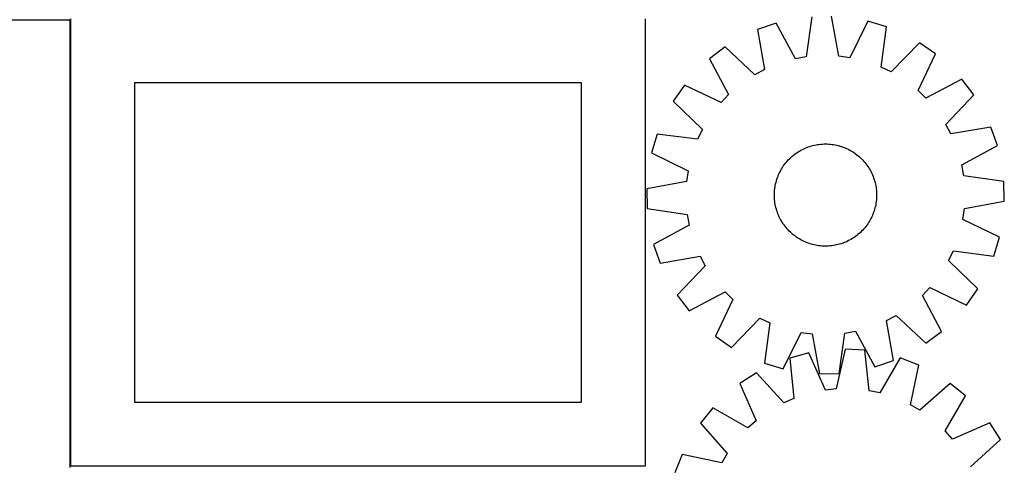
# Model space of a CAD drawing. Header units: millimetres. Extents: x 7 to 1493, y 7 to 2992.
# Tile 10 of 14: x 707 to 1477, y 1292 to 1642. Entities that reach past the tile are written whole.
import ezdxf

# ---------------------------------------------------------------- set-up
doc = ezdxf.new("R2010")
doc.units = ezdxf.units.MM
doc.layers.add('COMMON', color=5, linetype='CONTINUOUS', true_color=0x0000ff)
doc.layers.add('CUT', color=7, linetype='CONTINUOUS', true_color=0x000000)

msp = doc.modelspace()

# ---------------------------------------------------------------- linework, layer by layer
at = {"layer": 'COMMON'}
msp.add_line((746.488016, 1641.013301), (746.488016, 1292.217181), dxfattribs=at)
at = {"layer": 'CUT'}
for p, q in [((746.588017, 1642.217181), (746.588017, 1292.217181)), ((1196.588017, 1292.217181), (1196.588017, 1642.217181)), ((1326.785313, 1643.85183), (1322.302546, 1612.405375)), ((1347.967055, 1612.944371), (1342.167971, 1644.174891)), ((746.388016, 1641.013301), (296.388016, 1641.013301)), ((746.388016, 1291.013301), (746.388016, 1641.013301)), ((1298.69778, 1638.796503), (1284.167834, 1633.735752)), ((1284.167834, 1633.735752), (1289.621959, 1602.443144)), ((1313.863798, 1610.886529), (1298.69778, 1638.796503)), ((1370.442984, 1640.303268), (1356.462131, 1611.781162)), ((1385.172593, 1635.857014), (1370.442984, 1640.303268)), ((1381.037088, 1604.363009), (1385.172593, 1635.857014)), ((1259.017185, 1620.248325), (1246.762243, 1610.945264)), ((1282.065581, 1598.390919), (1259.017185, 1620.248325)), ((1410.867331, 1623.437421), (1388.756934, 1600.631609)), ((1423.502053, 1614.657083), (1410.867331, 1623.437421)), ((1246.762243, 1610.945264), (1261.619372, 1582.869643)), ((1322.302546, 1612.405375), (1313.863798, 1610.886529)), ((1356.462131, 1611.781162), (1347.967055, 1612.944371)), ((1409.836771, 1585.982446), (1423.502053, 1614.657083)), ((1388.756934, 1600.631609), (1381.037088, 1604.363009)), ((1289.621959, 1602.443144), (1282.065581, 1598.390919)), ((1444.101336, 1594.905239), (1416.025715, 1580.04811)), ((1453.404397, 1582.650297), (1444.101336, 1594.905239)), ((1146.588017, 1592.217181), (796.588017, 1592.217181)), ((796.588017, 1592.217181), (796.588017, 1342.217181)), ((1146.588017, 1342.217181), (1146.588017, 1592.217181)), ((1227.010399, 1590.345981), (1218.23006, 1577.711259)), ((1255.685036, 1576.680699), (1227.010399, 1590.345981)), ((1261.619372, 1582.869643), (1255.685036, 1576.680699)), ((1416.025715, 1580.04811), (1409.836771, 1585.982446)), ((1431.546991, 1559.601901), (1453.404397, 1582.650297)), ((1218.23006, 1577.711259), (1241.035873, 1555.600862)), ((1435.599216, 1552.045523), (1431.546991, 1559.601901)), ((1466.891824, 1557.499648), (1435.599216, 1552.045523)), ((1471.952575, 1542.969701), (1466.891824, 1557.499648)), ((1205.810468, 1552.016521), (1201.364214, 1537.286912)), ((1237.304473, 1547.881015), (1205.810468, 1552.016521)), ((1241.035873, 1555.600862), (1237.304473, 1547.881015)), ((1320.47344, 1540.492326), (1321.620017, 1541.006492)), ((1321.620017, 1541.006492), (1322.78218, 1541.484388)), ((1322.78218, 1541.484388), (1323.95878, 1541.925545)), ((1323.95878, 1541.925545), (1325.148656, 1542.329526)), ((1325.148656, 1542.329526), (1326.350635, 1542.695933)), ((1326.350635, 1542.695933), (1327.56353, 1543.024404)), ((1327.56353, 1543.024404), (1328.786144, 1543.314615)), ((1328.786144, 1543.314615), (1330.01727, 1543.566279)), ((1330.01727, 1543.566279), (1331.255694, 1543.779149)), ((1331.255694, 1543.779149), (1332.500193, 1543.953014)), ((1332.500193, 1543.953014), (1333.749539, 1544.087702)), ((1333.749539, 1544.087702), (1335.002499, 1544.183081)), ((1335.002499, 1544.183081), (1336.257837, 1544.239057)), ((1336.257837, 1544.239057), (1337.514314, 1544.255573)), ((1337.514314, 1544.255573), (1338.77069, 1544.232615)), ((1338.77069, 1544.232615), (1340.025724, 1544.170204)), ((1340.025724, 1544.170204), (1341.278179, 1544.068403)), ((1341.278179, 1544.068403), (1342.526818, 1543.927311)), ((1342.526818, 1543.927311), (1343.77041, 1543.747068)), ((1343.77041, 1543.747068), (1345.007726, 1543.527852)), ((1345.007726, 1543.527852), (1346.237546, 1543.269879)), ((1346.237546, 1543.269879), (1347.458655, 1542.973404)), ((1347.458655, 1542.973404), (1348.66985, 1542.638719)), ((1348.66985, 1542.638719), (1349.869935, 1542.266155)), ((1349.869935, 1542.266155), (1351.057724, 1541.856079)), ((1351.057724, 1541.856079), (1352.232047, 1541.408896)), ((1352.232047, 1541.408896), (1353.391744, 1540.925047)), ((1444.042601, 1527.803684), (1471.952575, 1542.969701)), ((1201.364214, 1537.286912), (1229.886319, 1523.306059)), ((1309.200103, 1532.612388), (1310.104729, 1533.484546)), ((1310.104729, 1533.484546), (1311.036303, 1534.327858)), ((1311.036303, 1534.327858), (1311.993907, 1535.141493)), ((1311.993907, 1535.141493), (1312.976596, 1535.924647)), ((1312.976596, 1535.924647), (1313.983398, 1536.676548)), ((1313.983398, 1536.676548), (1315.013322, 1537.396453)), ((1315.013322, 1537.396453), (1316.06535, 1538.083653)), ((1316.06535, 1538.083653), (1317.138445, 1538.737468)), ((1317.138445, 1538.737468), (1318.231547, 1539.357254)), ((1318.231547, 1539.357254), (1319.343578, 1539.9424)), ((1319.343578, 1539.9424), (1320.47344, 1540.492326)), ((1353.391744, 1540.925047), (1354.535671, 1540.40501)), ((1354.535671, 1540.40501), (1355.662698, 1539.849298)), ((1355.662698, 1539.849298), (1356.771714, 1539.258459)), ((1356.771714, 1539.258459), (1357.861625, 1538.633077)), ((1357.861625, 1538.633077), (1358.931353, 1537.973769)), ((1358.931353, 1537.973769), (1359.979845, 1537.281185)), ((1359.979845, 1537.281185), (1361.006064, 1536.556008)), ((1361.006064, 1536.556008), (1362.008999, 1535.798956)), ((1362.008999, 1535.798956), (1362.987659, 1535.010774)), ((1362.987659, 1535.010774), (1363.941079, 1534.19224)), ((1363.941079, 1534.19224), (1364.868318, 1533.344163)), ((1364.868318, 1533.344163), (1365.76846, 1532.467378)), ((1303.034405, 1524.705552), (1303.693713, 1525.775281)), ((1303.693713, 1525.775281), (1304.386297, 1526.823772)), ((1304.386297, 1526.823772), (1305.111473, 1527.849992)), ((1305.111473, 1527.849992), (1305.868526, 1528.852927)), ((1305.868526, 1528.852927), (1306.656708, 1529.831587)), ((1306.656708, 1529.831587), (1307.475242, 1530.785007)), ((1307.475242, 1530.785007), (1308.323319, 1531.712245)), ((1308.323319, 1531.712245), (1309.200103, 1532.612388)), ((1365.76846, 1532.467378), (1366.640618, 1531.562753)), ((1366.640618, 1531.562753), (1367.48393, 1530.631178)), ((1367.48393, 1530.631178), (1368.297565, 1529.673574)), ((1368.297565, 1529.673574), (1369.080719, 1528.690886)), ((1369.080719, 1528.690886), (1369.83262, 1527.684083)), ((1369.83262, 1527.684083), (1370.552526, 1526.65416)), ((1370.552526, 1526.65416), (1371.239725, 1525.602131)), ((1371.239725, 1525.602131), (1371.893541, 1524.529037)), ((1445.561447, 1519.364935), (1444.042601, 1527.803684)), ((1229.886319, 1523.306059), (1228.723111, 1514.810983)), ((1299.401327, 1516.713862), (1299.811403, 1517.901652)), ((1299.811403, 1517.901652), (1300.258586, 1519.075975)), ((1300.258586, 1519.075975), (1300.742435, 1520.235672)), ((1300.742435, 1520.235672), (1301.262472, 1521.379599)), ((1301.262472, 1521.379599), (1301.818184, 1522.506626)), ((1301.818184, 1522.506626), (1302.409023, 1523.615642)), ((1302.409023, 1523.615642), (1303.034405, 1524.705552)), ((1371.893541, 1524.529037), (1372.513327, 1523.435935)), ((1372.513327, 1523.435935), (1373.098472, 1522.323904)), ((1373.098472, 1522.323904), (1373.648398, 1521.194042)), ((1373.648398, 1521.194042), (1374.162564, 1520.047464)), ((1374.162564, 1520.047464), (1374.640461, 1518.885302)), ((1374.640461, 1518.885302), (1375.081617, 1517.708702)), ((1477.007902, 1514.882169), (1445.561447, 1519.364935)), ((1228.723111, 1514.810983), (1197.492591, 1509.011899)), ((1297.740171, 1509.370746), (1297.920413, 1510.614337)), ((1297.920413, 1510.614337), (1298.13963, 1511.851654)), ((1298.13963, 1511.851654), (1298.397602, 1513.081473)), ((1298.397602, 1513.081473), (1298.694078, 1514.302583)), ((1298.694078, 1514.302583), (1299.028763, 1515.513778)), ((1299.028763, 1515.513778), (1299.401327, 1516.713862)), ((1375.081617, 1517.708702), (1375.485598, 1516.518825)), ((1375.485598, 1516.518825), (1375.852005, 1515.316847)), ((1375.852005, 1515.316847), (1376.180476, 1514.103952)), ((1376.180476, 1514.103952), (1376.470687, 1512.881338)), ((1376.470687, 1512.881338), (1376.722351, 1511.650212)), ((1376.722351, 1511.650212), (1376.935221, 1510.411788)), ((1376.935221, 1510.411788), (1377.109086, 1509.167289)), ((1477.330963, 1499.49951), (1477.007902, 1514.882169)), ((1197.492591, 1509.011899), (1197.815651, 1493.629241)), ((1297.411908, 1504.358242), (1297.434867, 1505.614617)), ((1297.428425, 1503.101765), (1297.411908, 1504.358242)), ((1297.484401, 1501.846427), (1297.428425, 1503.101765)), ((1297.434867, 1505.614617), (1297.497277, 1506.869652)), ((1297.497277, 1506.869652), (1297.599079, 1508.122107)), ((1297.599079, 1508.122107), (1297.740171, 1509.370746)), ((1377.109086, 1509.167289), (1377.243774, 1507.917943)), ((1377.243774, 1507.917943), (1377.339153, 1506.664983)), ((1377.388687, 1502.896792), (1377.326277, 1501.641758)), ((1377.339153, 1506.664983), (1377.395129, 1505.409645)), ((1377.411646, 1504.153168), (1377.388687, 1502.896792)), ((1377.395129, 1505.409645), (1377.411646, 1504.153168)), ((1297.57978, 1500.593467), (1297.484401, 1501.846427)), ((1297.714468, 1499.34412), (1297.57978, 1500.593467)), ((1297.888333, 1498.099621), (1297.714468, 1499.34412)), ((1298.101202, 1496.861198), (1297.888333, 1498.099621)), ((1298.352867, 1495.630071), (1298.101202, 1496.861198)), ((1298.643078, 1494.407458), (1298.352867, 1495.630071)), ((1376.425951, 1495.429936), (1376.129476, 1494.208826)), ((1376.683924, 1496.659756), (1376.425951, 1495.429936)), ((1376.90314, 1497.897072), (1376.683924, 1496.659756)), ((1377.083383, 1499.140663), (1376.90314, 1497.897072)), ((1377.224475, 1500.389303), (1377.083383, 1499.140663)), ((1377.326277, 1501.641758), (1377.224475, 1500.389303)), ((1446.100443, 1493.700427), (1477.330963, 1499.49951)), ((1197.815651, 1493.629241), (1229.262107, 1489.146474)), ((1229.262107, 1489.146474), (1230.780953, 1480.707726)), ((1298.971549, 1493.194563), (1298.643078, 1494.407458)), ((1299.337956, 1491.992584), (1298.971549, 1493.194563)), ((1299.741937, 1490.802708), (1299.337956, 1491.992584)), ((1300.183093, 1489.626108), (1299.741937, 1490.802708)), ((1300.66099, 1488.463945), (1300.183093, 1489.626108)), ((1301.175156, 1487.317367), (1300.66099, 1488.463945)), ((1301.725082, 1486.187506), (1301.175156, 1487.317367)), ((1373.561082, 1487.131811), (1373.00537, 1486.004783)), ((1374.081119, 1488.275738), (1373.561082, 1487.131811)), ((1374.564968, 1489.435435), (1374.081119, 1488.275738)), ((1375.012151, 1490.609757), (1374.564968, 1489.435435)), ((1375.422227, 1491.797547), (1375.012151, 1490.609757)), ((1375.794791, 1492.997632), (1375.422227, 1491.797547)), ((1376.129476, 1494.208826), (1375.794791, 1492.997632)), ((1444.937234, 1485.205351), (1446.100443, 1493.700427)), ((1230.780953, 1480.707726), (1202.870978, 1465.541708)), ((1302.310227, 1485.075475), (1301.725082, 1486.187506)), ((1302.930013, 1483.982373), (1302.310227, 1485.075475)), ((1303.583829, 1482.909278), (1302.930013, 1483.982373)), ((1304.271028, 1481.85725), (1303.583829, 1482.909278)), ((1304.990934, 1480.827326), (1304.271028, 1481.85725)), ((1305.742835, 1479.820523), (1304.990934, 1480.827326)), ((1306.525989, 1478.837835), (1305.742835, 1479.820523)), ((1368.955028, 1479.658483), (1368.166846, 1478.679823)), ((1369.712081, 1480.661418), (1368.955028, 1479.658483)), ((1370.437257, 1481.687637), (1369.712081, 1480.661418)), ((1371.129841, 1482.736129), (1370.437257, 1481.687637)), ((1371.789149, 1483.805857), (1371.129841, 1482.736129)), ((1372.414531, 1484.895767), (1371.789149, 1483.805857)), ((1373.00537, 1486.004783), (1372.414531, 1484.895767)), ((1473.45934, 1471.224497), (1444.937234, 1485.205351)), ((1307.339624, 1477.880231), (1306.525989, 1478.837835)), ((1308.182936, 1476.948657), (1307.339624, 1477.880231)), ((1309.055094, 1476.044031), (1308.182936, 1476.948657)), ((1309.955236, 1475.167247), (1309.055094, 1476.044031)), ((1310.882475, 1474.31917), (1309.955236, 1475.167247)), ((1311.835895, 1473.500636), (1310.882475, 1474.31917)), ((1312.814555, 1472.712454), (1311.835895, 1473.500636)), ((1313.81749, 1471.955401), (1312.814555, 1472.712454)), ((1314.843709, 1471.230225), (1313.81749, 1471.955401)), ((1360.840156, 1471.834862), (1359.810232, 1471.114956)), ((1361.846958, 1472.586762), (1360.840156, 1471.834862)), ((1362.829647, 1473.369917), (1361.846958, 1472.586762)), ((1363.78725, 1474.183552), (1362.829647, 1473.369917)), ((1364.718825, 1475.026864), (1363.78725, 1474.183552)), ((1365.623451, 1475.899022), (1364.718825, 1475.026864)), ((1366.500235, 1476.799164), (1365.623451, 1475.899022)), ((1367.348312, 1477.726403), (1366.500235, 1476.799164)), ((1368.166846, 1478.679823), (1367.348312, 1477.726403)), ((1202.870978, 1465.541708), (1207.93173, 1451.011762)), ((1315.892201, 1470.537641), (1314.843709, 1471.230225)), ((1316.961929, 1469.878332), (1315.892201, 1470.537641)), ((1318.051839, 1469.25295), (1316.961929, 1469.878332)), ((1319.160855, 1468.662112), (1318.051839, 1469.25295)), ((1320.287883, 1468.1064), (1319.160855, 1468.662112)), ((1321.43181, 1467.586363), (1320.287883, 1468.1064)), ((1322.591507, 1467.102514), (1321.43181, 1467.586363)), ((1323.76583, 1466.655331), (1322.591507, 1467.102514)), ((1324.953619, 1466.245255), (1323.76583, 1466.655331)), ((1326.153704, 1465.87269), (1324.953619, 1466.245255)), ((1327.364898, 1465.538006), (1326.153704, 1465.87269)), ((1328.586008, 1465.24153), (1327.364898, 1465.538006)), ((1329.815828, 1464.983557), (1328.586008, 1465.24153)), ((1331.053144, 1464.764341), (1329.815828, 1464.983557)), ((1332.296736, 1464.584098), (1331.053144, 1464.764341)), ((1333.545375, 1464.443007), (1332.296736, 1464.584098)), ((1334.79783, 1464.341205), (1333.545375, 1464.443007)), ((1336.052864, 1464.278795), (1334.79783, 1464.341205)), ((1337.30924, 1464.255836), (1336.052864, 1464.278795)), ((1338.565717, 1464.272353), (1337.30924, 1464.255836)), ((1339.821055, 1464.328328), (1338.565717, 1464.272353)), ((1341.074015, 1464.423707), (1339.821055, 1464.328328)), ((1342.323361, 1464.558396), (1341.074015, 1464.423707)), ((1343.56786, 1464.732261), (1342.323361, 1464.558396)), ((1344.806284, 1464.94513), (1343.56786, 1464.732261)), ((1346.03741, 1465.196795), (1344.806284, 1464.94513)), ((1347.260024, 1465.487006), (1346.03741, 1465.196795)), ((1348.472919, 1465.815477), (1347.260024, 1465.487006)), ((1349.674898, 1466.181883), (1348.472919, 1465.815477)), ((1350.864774, 1466.585865), (1349.674898, 1466.181883)), ((1352.041374, 1467.027021), (1350.864774, 1466.585865)), ((1353.203537, 1467.504918), (1352.041374, 1467.027021)), ((1354.350114, 1468.019083), (1353.203537, 1467.504918)), ((1355.479976, 1468.56901), (1354.350114, 1468.019083)), ((1356.592007, 1469.154155), (1355.479976, 1468.56901)), ((1357.685109, 1469.773941), (1356.592007, 1469.154155)), ((1358.758203, 1470.427757), (1357.685109, 1469.773941)), ((1359.810232, 1471.114956), (1358.758203, 1470.427757)), ((1469.013086, 1456.494889), (1473.45934, 1471.224497)), ((1207.93173, 1451.011762), (1239.224337, 1456.465887)), ((1239.224337, 1456.465887), (1243.276562, 1448.909509)), ((1433.787681, 1452.910548), (1437.519081, 1460.630394)), ((1437.519081, 1460.630394), (1469.013086, 1456.494889)), ((1243.276562, 1448.909509), (1221.419157, 1425.861113)), ((1456.593494, 1430.800151), (1433.787681, 1452.910548)), ((1221.419157, 1425.861113), (1230.722218, 1413.606171)), ((1230.722218, 1413.606171), (1258.797839, 1428.463299)), ((1258.797839, 1428.463299), (1264.986783, 1422.528964)), ((1413.204182, 1425.641767), (1419.138518, 1431.830711)), ((1428.061311, 1397.566146), (1413.204182, 1425.641767)), ((1419.138518, 1431.830711), (1447.813155, 1418.165429)), ((1447.813155, 1418.165429), (1456.593494, 1430.800151)), ((1264.986783, 1422.528964), (1251.321501, 1393.854326)), ((1385.201595, 1406.068265), (1392.757973, 1410.12049)), ((1392.757973, 1410.12049), (1415.806369, 1388.263085)), ((1263.956223, 1385.073988), (1286.06662, 1407.879801)), ((1286.06662, 1407.879801), (1293.786466, 1404.148401)), ((1293.786466, 1404.148401), (1289.650961, 1372.654396)), ((1390.65572, 1374.775658), (1385.201595, 1406.068265)), ((1304.38057, 1368.208142), (1318.361423, 1396.730247)), ((1318.361423, 1396.730247), (1326.856499, 1395.567039)), ((1326.856499, 1395.567039), (1332.655583, 1364.336519)), ((1348.038241, 1364.659579), (1352.521007, 1396.106035)), ((1352.521007, 1396.106035), (1360.959756, 1397.624881)), ((1360.959756, 1397.624881), (1376.125774, 1369.714906)), ((1415.806369, 1388.263085), (1428.061311, 1397.566146)), ((1251.321501, 1393.854326), (1263.956223, 1385.073988)), ((1324.311808, 1380.649298), (1309.44191, 1376.697502)), ((1337.332207, 1351.676139), (1324.311808, 1380.649298)), ((1352.700359, 1383.574361), (1345.861395, 1352.554958)), ((1368.063644, 1382.737691), (1352.700359, 1383.574361)), ((1371.493581, 1351.159055), (1368.063644, 1382.737691)), ((1289.650961, 1372.654396), (1304.38057, 1368.208142)), ((1309.44191, 1376.697502), (1312.523192, 1345.082941)), ((1376.125774, 1369.714906), (1390.65572, 1374.775658)), ((1395.966655, 1376.747046), (1379.876891, 1349.359198)), ((1410.319462, 1371.20381), (1395.966655, 1376.747046)), ((1283.346688, 1365.143057), (1270.425747, 1356.789624)), ((1304.683022, 1341.61147), (1283.346688, 1365.143057)), ((1332.655583, 1364.336519), (1348.038241, 1364.659579)), ((1403.823191, 1340.110833), (1410.319462, 1371.20381)), ((1270.425747, 1356.789624), (1283.125657, 1327.674559)), ((1435.005591, 1356.883864), (1411.240006, 1335.808482)), ((1446.942968, 1347.176672), (1435.005591, 1356.883864)), ((1345.861395, 1352.554958), (1337.332207, 1351.676139)), ((1379.876891, 1349.359198), (1371.493581, 1351.159055)), ((796.588017, 1342.217181), (1146.588017, 1342.217181)), ((1312.523192, 1345.082941), (1304.683022, 1341.61147)), ((1431.156388, 1319.612952), (1446.942968, 1347.176672)), ((1249.178236, 1337.736828), (1239.471044, 1325.799451)), ((1276.741956, 1321.950248), (1249.178236, 1337.736828)), ((1411.240006, 1335.808482), (1403.823191, 1340.110833)), ((1239.471044, 1325.799451), (1260.546425, 1302.033865)), ((1283.125657, 1327.674559), (1276.741956, 1321.950248)), ((1465.995765, 1325.92916), (1436.880699, 1313.229251)), ((1474.349198, 1313.008219), (1465.995765, 1325.92916)), ((1436.880699, 1313.229251), (1431.156388, 1319.612952)), ((1450.81761, 1291.671885), (1474.349198, 1313.008219)), ((1225.151097, 1301.113322), (1219.607861, 1286.760514)), ((1256.244074, 1294.61705), (1225.151097, 1301.113322)), ((1260.546425, 1302.033865), (1256.244074, 1294.61705)), ((746.588017, 1292.217181), (1196.588017, 1292.217181))]:
    msp.add_line(p, q, dxfattribs=at)

doc.saveas('drawing.dxf')
